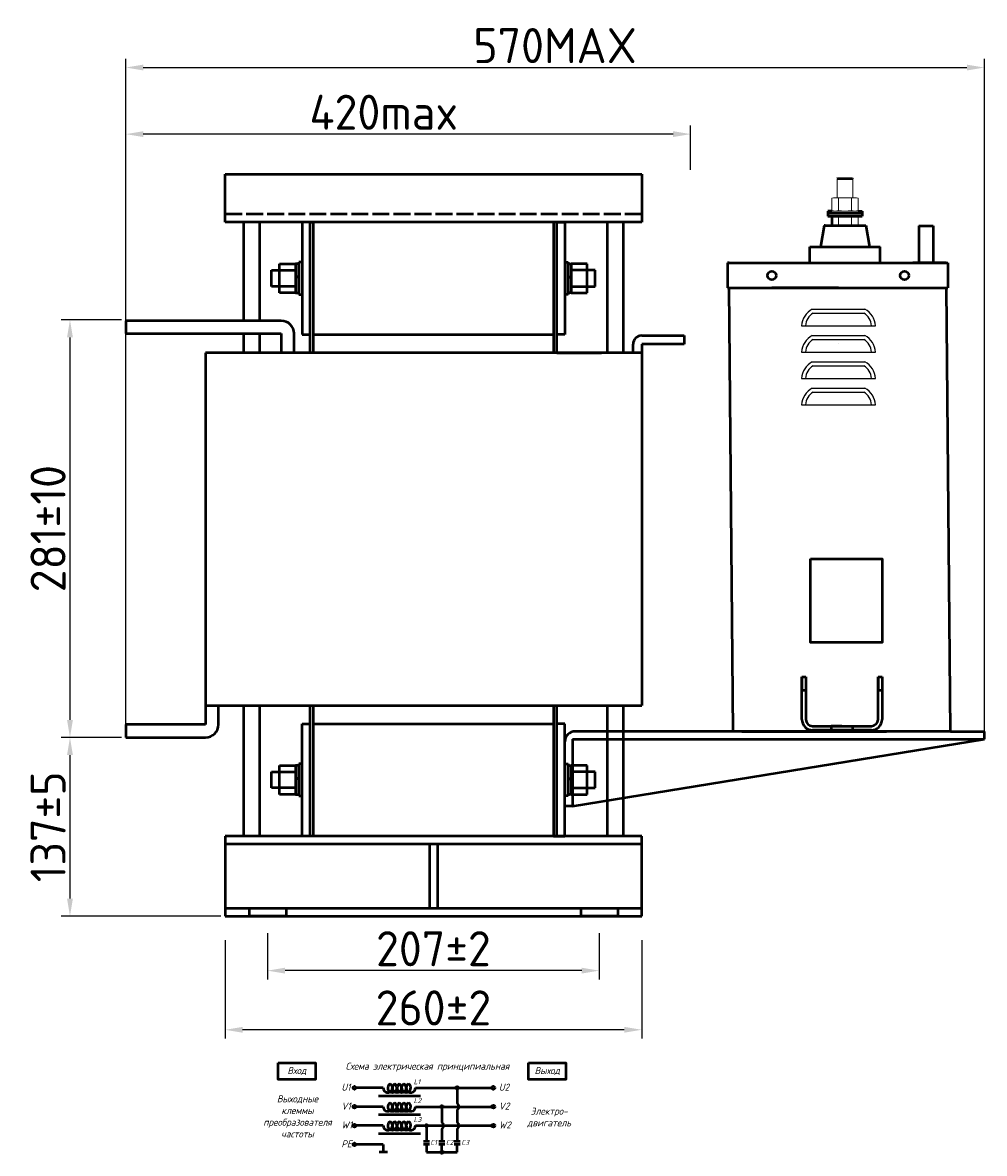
# Model space of a CAD drawing. Header units: millimetres. Extents: x -741 to 1059, y -53 to 1033.
# Tile 2 of 3: x 15 to 701, y 220 to 1026. Entities that reach past the tile are written whole.
import ezdxf

# ---------------------------------------------------------------- set-up
doc = ezdxf.new("R2010")
doc.units = ezdxf.units.MM
doc.linetypes.add('ACAD_ISO02W100', pattern=[15, 12, -3])
doc.layers.get('0').update_dxf_attribs({"lineweight": 50})
doc.styles.add('GOST-2.304_Type-B', font='GOST Common.ttf')
doc.styles.add('GOST-2.304_Type-B_italic', font='GOST Common Italic.ttf')
doc.dimstyles.new('ISO-25', dxfattribs={"dimtxt": 5, "dimasz": 2.5, "dimexe": 1.25, "dimexo": 0.625, "dimtad": 1, "dimtoh": 1, "dimdec": 0, "dimtxsty": 'GOST-2.304_Type-B', "dimcen": 2.5, "dimadec": 0, "dimazin": 0, "dimtfac": 1, "dimtdec": 0, "dimtmove": 0, "dimatfit": 3, "dimfxl": 1, "dimarcsym": 0})

# ---------------------------------------------------------------- blocks, each defined once
blk = doc.blocks.new('Схема')
for points in [[(126.85, -17.74, 1), (128.61, -17.74, 1)], [(115.97, -31.21, 1), (117.72, -31.21, 1)], [(105.05, -44.68, 1), (106.8, -44.68, 1)], [(115.97, -63.61, 1), (117.72, -63.61, 1)]]:
    blk.add_hatch(color=0).paths.add_polyline_path(points)
for p, q in [((74.98, -17.74), (55.53, -17.74)), ((71.66, -23.35), (101.59, -23.35)), ((97.97, -17.74), (128.61, -17.74)), ((127.73, -17.74), (152.48, -17.74)), ((127.73, -17.74), (127.73, -28.73)), ((74.98, -31.21), (55.53, -31.21)), ((97.97, -31.21), (130.42, -31.21)), ((116.85, -31.21), (116.85, -42.2)), ((130.42, -31.21), (152.48, -31.21)), ((71.66, -36.81), (101.59, -36.81)), ((127.73, -33.69), (127.73, -42.2)), ((74.98, -44.68), (55.53, -44.68)), ((97.97, -44.68), (136.56, -44.68)), ((105.93, -44.68), (105.93, -55.73)), ((116.85, -47.16), (116.85, -55.73)), ((127.73, -47.16), (127.73, -55.73)), ((136.56, -44.68), (152.48, -44.68)), ((71.66, -50.28), (101.59, -50.28)), ((103.73, -55.73), (108.12, -55.73)), ((114.65, -55.73), (119.04, -55.73)), ((125.53, -55.73), (129.93, -55.73)), ((74.98, -58.14), (55.53, -58.14)), ((77.95, -63.61), (72.01, -63.61)), ((74.98, -58.14), (74.98, -63.61)), ((103.73, -57.8), (108.12, -57.8)), ((105.93, -57.8), (105.93, -63.61)), ((105.93, -63.61), (120.07, -63.61)), ((114.65, -57.8), (119.04, -57.8)), ((116.85, -63.61), (116.85, -57.8)), ((116.85, -63.61), (127.73, -63.61)), ((125.53, -57.8), (129.93, -57.8)), ((127.73, -63.61), (127.73, -57.8))]:
    blk.add_line(p, q)
for points in [[(0, 0), (26.76, 0), (26.76, -11.69), (0, -11.69)], [(178.58, 0), (205.34, 0), (205.34, -11.69), (178.58, -11.69)]]:
    blk.add_lwpolyline(points, close=True)
for centre in [(54.46, -17.74), (153.56, -17.74), (54.46, -31.21), (153.56, -31.21), (54.46, -44.68), (153.56, -44.68), (54.46, -58.14)]:
    blk.add_circle(centre, 1.08)
at = {"color": 0}
for centre in [(127.73, -17.74), (116.85, -31.21), (105.93, -44.68), (116.85, -63.61)]:
    blk.add_circle(centre, 0.876, dxfattribs=at)
for centre, radius, start, end in [((78.26, -17.74), 3.28, 180, 60), ((81.54, -17.74), 3.28, 120, 60), ((84.83, -17.74), 3.28, 120, 60), ((88.11, -17.74), 3.28, 120, 60), ((91.4, -17.74), 3.28, 120, 60), ((94.68, -17.74), 3.28, 120, 0), ((78.26, -31.21), 3.28, 180, 60), ((81.54, -31.21), 3.28, 120, 60), ((84.83, -31.21), 3.28, 120, 60), ((88.11, -31.21), 3.28, 120, 60), ((91.4, -31.21), 3.28, 120, 60), ((94.68, -31.21), 3.28, 120, 0), ((125.73, -31.21), 3.19, 308.94144, 51.05856), ((78.26, -44.68), 3.28, 180, 60), ((81.54, -44.68), 3.28, 120, 60), ((84.83, -44.68), 3.28, 120, 60), ((88.11, -44.68), 3.28, 120, 60), ((91.4, -44.68), 3.28, 120, 60), ((94.68, -44.68), 3.28, 120, 0), ((114.84, -44.68), 3.19, 308.94144, 51.05856), ((125.73, -44.68), 3.19, 308.94144, 51.05856)]:
    blk.add_arc(centre, radius, start, end)
at = {"style": 'GOST-2.304_Type-B_italic'}
for s, insert, char_height, width, attachment_point in [('Схема электрическая принципиальная', (106.53, -2.96), 5, 143.4834, 5), ('Вход', (13.38, -5.84), 5, 26.7633, 5), ('Выход', (191.96, -5.84), 5, 26.7633, 5), ('U1', (45.18, -14.79), 5, 144.0546, 1), ('L1', (96.71, -11.66), 3.5, 76.8291, 1), ('U2', (157.44, -14.79), 5, 144.0546, 1), ('Выходные\\Pклеммы\\Pпреобразователя\\Pчастоты', (13.88, -38.1), 5, 26.7633, 5), ('V1', (45.18, -28.26), 5, 144.0546, 1), ('L2', (96.71, -25.13), 3.5, 76.8291, 1), ('V2', (157.44, -28.26), 5, 144.0546, 1), ('Электро-\\Pдвигатель', (193.3, -38.93), 5, 17.1809, 5), ('L3', (96.71, -38.59), 3.5, 76.8291, 1), ('W1', (45.18, -41.72), 5, 144.0546, 1), ('W2', (157.44, -41.72), 5, 144.0546, 1), ('PE', (45.18, -55.19), 5, 144.0546, 1), ('C1', (108.57, -54.89), 3.5, 76.8291, 1), ('C2', (119.64, -54.89), 3.5, 76.8291, 1), ('C3', (130.7, -54.89), 3.5, 76.8291, 1)]:
    blk.add_mtext(s, dxfattribs=dict(at, insert=insert, char_height=char_height, width=width, attachment_point=attachment_point))
blk = doc.blocks.new('*D44')
at = {"color": 0, "lineweight": -2, "transparency": 16777216}
for p, q in [((159.75, 371.83), (159.75, 301.68)), ((456.83, 371.83), (456.83, 301.68)), ((444.33, 307.93), (172.25, 307.93))]:
    blk.add_line(p, q, dxfattribs=at)
at = {"color": 0, "transparency": 16777216}
for points in [[(172.25, 310.01), (172.25, 305.85), (159.75, 307.93)], [(444.33, 310.01), (444.33, 305.85), (456.83, 307.93)]]:
    blk.add_solid(points, dxfattribs=at)
at = {"layer": 'Defpoints', "color": 0, "transparency": 16777216}
for p in [(159.75, 374.96), (456.83, 374.96), (159.75, 307.93)]:
    blk.add_point(p, dxfattribs=at)
at = {"color": 0, "transparency": 16777216, "insert": (308.29, 323.55), "char_height": 25, "attachment_point": 5, "style": 'GOST-2.304_Type-B'}
blk.add_mtext('260%%P2', dxfattribs=at)
blk = doc.blocks.new('*D48')
at = {"color": 0, "lineweight": -2, "transparency": 16777216}
for p, q in [((88.9, 816.56), (88.9, 952.77)), ((491.72, 921.11), (491.72, 952.77)), ((479.22, 946.52), (101.4, 946.52))]:
    blk.add_line(p, q, dxfattribs=at)
at = {"color": 0, "transparency": 16777216}
for points in [[(101.4, 948.6), (101.4, 944.43), (88.9, 946.52)], [(479.22, 948.6), (479.22, 944.43), (491.72, 946.52)]]:
    blk.add_solid(points, dxfattribs=at)
at = {"layer": 'Defpoints', "color": 0, "transparency": 16777216}
for p in [(88.9, 946.52), (491.72, 917.98), (88.9, 813.43)]:
    blk.add_point(p, dxfattribs=at)
at = {"color": 0, "transparency": 16777216, "insert": (272.87, 962.14), "char_height": 25, "attachment_point": 5, "style": 'GOST-2.304_Type-B'}
blk.add_mtext('420max', dxfattribs=at)
blk = doc.blocks.new('*D45')
at = {"color": 0, "lineweight": -2, "transparency": 16777216}
for p, q in [((190.03, 376.88), (190.03, 343.86)), ((426.55, 376.88), (426.55, 343.86)), ((414.05, 350.11), (202.53, 350.11))]:
    blk.add_line(p, q, dxfattribs=at)
at = {"color": 0, "transparency": 16777216}
for points in [[(202.53, 352.2), (202.53, 348.03), (190.03, 350.11)], [(414.05, 352.2), (414.05, 348.03), (426.55, 350.11)]]:
    blk.add_solid(points, dxfattribs=at)
at = {"layer": 'Defpoints', "color": 0, "transparency": 16777216}
for p in [(190.03, 380.01), (426.55, 380.01), (190.03, 350.11)]:
    blk.add_point(p, dxfattribs=at)
at = {"color": 0, "transparency": 16777216, "insert": (308.29, 365.74), "char_height": 25, "attachment_point": 5, "style": 'GOST-2.304_Type-B'}
blk.add_mtext('207%%P2', dxfattribs=at)
blk = doc.blocks.new('*D47')
at = {"color": 0, "lineweight": -2, "transparency": 16777216}
for p, q in [((85.78, 814.09), (42.86, 814.09)), ((49.11, 801.59), (49.11, 528.84)), ((85.78, 516.34), (42.86, 516.34))]:
    blk.add_line(p, q, dxfattribs=at)
at = {"color": 0, "transparency": 16777216}
for points in [[(47.03, 801.59), (51.19, 801.59), (49.11, 814.09)], [(47.03, 528.84), (51.19, 528.84), (49.11, 516.34)]]:
    blk.add_solid(points, dxfattribs=at)
at = {"layer": 'Defpoints', "color": 0, "transparency": 16777216}
for p in [(88.9, 814.09), (49.11, 516.34), (88.9, 516.34)]:
    blk.add_point(p, dxfattribs=at)
at = {"color": 0, "transparency": 16777216, "insert": (33.49, 665.22), "char_height": 25, "attachment_point": 5, "rotation": 90, "style": 'GOST-2.304_Type-B'}
blk.add_mtext('281%%P10', dxfattribs=at)
blk = doc.blocks.new('*D46')
at = {"color": 0, "lineweight": -2, "transparency": 16777216}
for p, q in [((85.12, 516.34), (42.86, 516.34)), ((49.11, 503.84), (49.11, 401.44)), ((156.62, 388.94), (42.86, 388.94))]:
    blk.add_line(p, q, dxfattribs=at)
at = {"color": 0, "transparency": 16777216}
for points in [[(47.03, 503.84), (51.19, 503.84), (49.11, 516.34)], [(47.03, 401.44), (51.19, 401.44), (49.11, 388.94)]]:
    blk.add_solid(points, dxfattribs=at)
at = {"layer": 'Defpoints', "color": 0, "transparency": 16777216}
for p in [(88.24, 516.34), (49.11, 388.94), (159.75, 388.94)]:
    blk.add_point(p, dxfattribs=at)
at = {"color": 0, "transparency": 16777216, "insert": (33.49, 452.64), "char_height": 25, "attachment_point": 5, "rotation": 90, "style": 'GOST-2.304_Type-B'}
blk.add_mtext('137%%P5', dxfattribs=at)
blk = doc.blocks.new('*D49')
at = {"color": 0, "lineweight": -2, "transparency": 16777216}
for p, q in [((88.9, 519.47), (88.9, 1000.24)), ((701.21, 518.28), (701.21, 1000.24)), ((101.4, 993.99), (688.71, 993.99))]:
    blk.add_line(p, q, dxfattribs=at)
at = {"color": 0, "transparency": 16777216}
for points in [[(101.4, 996.08), (101.4, 991.91), (88.9, 993.99)], [(688.71, 996.08), (688.71, 991.91), (701.21, 993.99)]]:
    blk.add_solid(points, dxfattribs=at)
at = {"layer": 'Defpoints', "color": 0, "transparency": 16777216}
for p in [(701.21, 993.99), (88.9, 516.34), (701.21, 515.16)]:
    blk.add_point(p, dxfattribs=at)
at = {"color": 0, "transparency": 16777216, "insert": (395.06, 1009.62), "char_height": 25, "attachment_point": 5, "style": 'GOST-2.304_Type-B'}
blk.add_mtext('570MAX', dxfattribs=at)

msp = doc.modelspace()

# ---------------------------------------------------------------- linework, layer by layer
for p, q in [((159.75, 883.7), (159.75, 917.98)), ((159.75, 917.98), (456.83, 917.98)), ((456.83, 917.98), (456.83, 883.7)), ((596.44, 914.82), (596.15, 914.53)), ((596.44, 914.82), (607.09, 914.82)), ((607.09, 914.82), (607.38, 914.53)), ((592.4, 891.68), (589.58, 891.68)), ((589.58, 891.68), (589.58, 889.93)), ((613.95, 889.93), (589.58, 889.93)), ((589.58, 889.86), (589.58, 888.1)), ((589.58, 888.1), (613.95, 888.1)), ((592.4, 887.87), (592.4, 881.37)), ((611.13, 891.68), (613.95, 891.68)), ((613.95, 891.68), (613.95, 889.93)), ((613.95, 889.86), (613.95, 888.1)), ((456.83, 883.7), (159.75, 883.7)), ((172.89, 883.7), (172.89, 813.43)), ((184.31, 883.7), (184.31, 813.43)), ((214.59, 883.7), (214.59, 803.72)), ((220.31, 883.7), (214.59, 883.7)), ((220.31, 803.72), (220.31, 883.7)), ((220.31, 883.7), (222.59, 883.7)), ((220.31, 790.58), (220.31, 883.7)), ((393.99, 883.7), (222.59, 883.7)), ((222.59, 883.7), (222.59, 803.72)), ((222.59, 883.7), (222.59, 790.58)), ((396.27, 883.7), (393.99, 883.7)), ((393.99, 883.7), (393.99, 790.58)), ((396.27, 803.72), (396.27, 883.7)), ((396.27, 883.7), (401.99, 883.7)), ((396.27, 790.58), (396.27, 883.7)), ((401.99, 883.7), (401.99, 803.72)), ((432.27, 883.7), (432.27, 790.58)), ((456.83, 883.7), (437.98, 883.7)), ((443.69, 883.7), (443.69, 790.58)), ((586.91, 881.37), (584.24, 866.13)), ((587.67, 881.37), (586.91, 881.37)), ((587.67, 881.37), (615.86, 881.37)), ((615.86, 881.37), (616.62, 881.37)), ((616.62, 881.37), (619.29, 866.13)), ((654.37, 881.05), (654.37, 854.7)), ((654.37, 881.05), (664.66, 881.05)), ((664.66, 881.05), (664.66, 854.7)), ((576.62, 854.7), (576.62, 866.13)), ((576.62, 866.13), (626.91, 866.13)), ((626.91, 854.7), (626.91, 866.13)), ((214.59, 855.14), (212.31, 855.14)), ((212.31, 855.14), (212.31, 832.28)), ((401.99, 855.14), (404.27, 855.14)), ((404.27, 855.14), (404.27, 832.28)), ((519.26, 854.7), (518.07, 854.7)), ((518.07, 854.7), (518.07, 836.84)), ((518.07, 854.7), (541.88, 854.7)), ((519.26, 854.7), (674.04, 854.7)), ((569.16, 854.7), (624.13, 854.7)), ((570.93, 854.7), (622.37, 854.7)), ((576.62, 854.7), (626.91, 854.7)), ((640.94, 854.7), (659.51, 854.7)), ((674.04, 854.7), (650.23, 854.7)), ((654.37, 854.7), (664.66, 854.7)), ((674.04, 854.7), (675.23, 854.7)), ((675.23, 854.7), (675.23, 836.84)), ((192.88, 838), (192.88, 849.42)), ((192.88, 849.42), (198.6, 849.42)), ((198.6, 833.43), (198.6, 853.99)), ((198.6, 853.99), (210.02, 853.99)), ((198.6, 849.42), (210.02, 849.42)), ((210.02, 853.99), (210.02, 833.43)), ((212.31, 853.99), (210.02, 853.99)), ((212.31, 833.43), (212.31, 853.99)), ((404.27, 833.43), (404.27, 853.99)), ((404.27, 853.99), (406.56, 853.99)), ((417.98, 853.99), (406.56, 853.99)), ((406.56, 853.99), (406.56, 833.43)), ((417.98, 849.42), (406.56, 849.42)), ((417.98, 833.43), (417.98, 853.99)), ((423.7, 849.42), (417.98, 849.42)), ((423.7, 838), (423.7, 849.42)), ((212.31, 843.71), (210.02, 845.4)), ((404.27, 843.71), (406.56, 845.4)), ((198.6, 838), (192.88, 838)), ((210.02, 838), (198.6, 838)), ((210.02, 833.43), (198.6, 833.43)), ((210.02, 833.43), (212.31, 833.43)), ((212.31, 832.28), (214.59, 832.28)), ((404.27, 832.28), (401.99, 832.28)), ((406.56, 833.43), (404.27, 833.43)), ((406.56, 838), (417.98, 838)), ((406.56, 833.43), (417.98, 833.43)), ((417.98, 838), (423.7, 838)), ((518.07, 836.84), (519.26, 836.84)), ((518.66, 836.84), (675.23, 836.84)), ((519.26, 836.84), (675.23, 836.84)), ((522.15, 520.65), (519.26, 836.84)), ((597.24, 836.84), (549.62, 836.84)), ((677.06, 520.65), (674.17, 836.84)), ((199.74, 813.43), (88.9, 813.43)), ((88.9, 813.43), (88.9, 804.29)), ((88.9, 804.29), (199.74, 804.29)), ((172.89, 804.29), (172.89, 790.58)), ((184.31, 804.29), (184.31, 790.58)), ((199.74, 804.29), (199.74, 790.58)), ((208.88, 790.58), (208.88, 804.29)), ((214.59, 803.72), (220.31, 803.72)), ((222.59, 803.72), (393.99, 803.72)), ((401.99, 803.72), (396.27, 803.72)), ((456.83, 802.92), (487.14, 802.92)), ((487.14, 802.92), (487.14, 796.75)), ((456.83, 790.58), (145.8, 790.58)), ((145.8, 790.58), (145.8, 539.2)), ((220.31, 790.58), (208.88, 790.58)), ((396.27, 790.58), (428.27, 790.58)), ((450.66, 790.58), (450.66, 796.75)), ((456.83, 796.75), (456.83, 790.58)), ((487.14, 796.75), (456.83, 796.75)), ((456.83, 790.58), (456.83, 539.2)), ((145.8, 539.2), (456.83, 539.2)), ((145.8, 539.2), (145.8, 525.48)), ((154.94, 525.48), (154.94, 539.2)), ((172.89, 539.2), (172.89, 446.07)), ((184.31, 539.2), (184.31, 446.07)), ((220.31, 446.07), (220.31, 539.2)), ((222.59, 539.2), (222.59, 446.07)), ((393.99, 539.2), (393.99, 446.07)), ((396.27, 446.07), (396.27, 539.2)), ((432.27, 539.2), (432.27, 446.07)), ((443.69, 539.2), (443.69, 446.07)), ((145.8, 525.48), (88.9, 525.48)), ((88.9, 525.48), (88.9, 516.34)), ((214.59, 446.07), (214.59, 526.06)), ((214.59, 526.06), (220.31, 526.06)), ((222.59, 526.06), (393.99, 526.06)), ((401.99, 526.06), (396.27, 526.06)), ((401.99, 446.07), (401.99, 526.06)), ((88.9, 516.34), (145.8, 516.34)), ((599.81, 520.65), (409.34, 520.65)), ((677.06, 520.65), (522.15, 520.65)), ((528.18, 520.65), (631.33, 520.65)), ((528.18, 520.65), (631.33, 520.65)), ((677.06, 520.65), (700.99, 520.65)), ((700.99, 520.65), (700.99, 515.16)), ((407.47, 515.16), (701.21, 515.16)), ((407.47, 467.37), (701.21, 515.16)), ((198.6, 475.78), (198.6, 496.35)), ((198.6, 496.35), (210.02, 496.35)), ((210.02, 496.35), (210.02, 475.78)), ((212.31, 496.35), (210.02, 496.35)), ((214.59, 497.49), (212.31, 497.49)), ((212.31, 497.49), (212.31, 474.64)), ((212.31, 475.78), (212.31, 496.35)), ((401.99, 497.49), (404.27, 497.49)), ((404.27, 497.49), (404.27, 474.64)), ((404.27, 475.78), (404.27, 496.35)), ((404.27, 496.35), (406.56, 496.35)), ((417.98, 496.35), (406.56, 496.35)), ((406.56, 496.35), (406.56, 475.78)), ((417.98, 475.78), (417.98, 496.35)), ((192.88, 480.35), (192.88, 491.78)), ((192.88, 491.78), (198.6, 491.78)), ((198.6, 491.78), (210.02, 491.78)), ((212.31, 486.06), (210.02, 487.75)), ((404.27, 486.06), (406.56, 487.75)), ((417.98, 491.78), (406.56, 491.78)), ((423.7, 491.78), (417.98, 491.78)), ((423.7, 480.35), (423.7, 491.78)), ((198.6, 480.35), (192.88, 480.35)), ((210.02, 480.35), (198.6, 480.35)), ((210.02, 475.78), (198.6, 475.78)), ((210.02, 475.78), (212.31, 475.78)), ((406.56, 475.78), (404.27, 475.78)), ((406.56, 480.35), (417.98, 480.35)), ((406.56, 475.78), (417.98, 475.78)), ((417.98, 480.35), (423.7, 480.35)), ((212.31, 474.64), (214.59, 474.64)), ((404.27, 474.64), (401.99, 474.64)), ((456.83, 446.07), (159.75, 446.07)), ((159.75, 446.07), (159.75, 388.94)), ((220.31, 446.07), (214.59, 446.07)), ((222.59, 446.07), (220.31, 446.07)), ((393.99, 446.07), (222.59, 446.07)), ((393.99, 446.07), (396.27, 446.07)), ((396.27, 446.07), (401.99, 446.07)), ((443.69, 446.07), (432.27, 446.07)), ((456.83, 388.94), (456.83, 446.07)), ((456.83, 440.36), (159.75, 440.36)), ((305.43, 440.36), (305.43, 394.65)), ((311.15, 440.36), (311.15, 394.65)), ((159.75, 394.65), (456.83, 394.65)), ((159.75, 388.94), (456.83, 388.94)), ((176.89, 394.65), (176.89, 388.94)), ((203.17, 388.94), (176.89, 388.94)), ((203.17, 394.65), (203.17, 388.94)), ((413.41, 394.65), (413.41, 388.94)), ((439.69, 388.94), (413.41, 388.94)), ((439.69, 388.94), (413.41, 388.94)), ((439.69, 394.65), (439.69, 388.94))]:
    msp.add_line(p, q)
at = {"lineweight": 15}
for p, q in [((596.15, 914.53), (601.76, 914.53)), ((596.15, 901.1), (596.16, 914.53)), ((607.38, 914.53), (601.76, 914.53)), ((607.38, 901.1), (607.37, 914.53)), ((592.4, 891.68), (592.4, 900.87)), ((608.79, 901.1), (594.74, 901.1)), ((597.08, 891.91), (597.08, 900.87)), ((601.76, 901.1), (607.33, 901.1)), ((601.76, 901.1), (609.26, 901.1)), ((601.76, 901.1), (607.38, 901.1)), ((601.76, 901.1), (607.38, 901.1)), ((606.45, 891.91), (606.45, 900.87)), ((611.13, 891.68), (611.13, 900.87)), ((611.13, 891.68), (611.13, 900.87)), ((611.13, 891.68), (611.13, 896.36)), ((589.58, 891.68), (613.95, 891.68)), ((589.58, 889.86), (613.95, 889.86)), ((601.76, 891.68), (592.4, 891.68)), ((597.08, 891.68), (592.4, 891.68)), ((601.76, 891.68), (597.08, 891.68)), ((597.08, 881.37), (597.08, 887.87)), ((601.76, 891.68), (611.13, 891.68)), ((601.76, 891.68), (606.45, 891.68)), ((611.13, 891.68), (606.45, 891.68)), ((606.45, 881.37), (606.45, 887.87)), ((611.13, 891.68), (611.13, 894.49)), ((611.13, 891.68), (611.13, 892.62)), ((611.13, 891.68), (611.13, 892.15)), ((611.13, 891.68), (611.13, 891.91)), ((611.13, 881.37), (611.13, 887.87)), ((611.13, 881.37), (611.13, 887.87))]:
    msp.add_line(p, q, dxfattribs=at)
at = {"linetype": 'ACAD_ISO02W100'}
msp.add_line((456.83, 889.42), (159.75, 889.42), dxfattribs=at)
at = {"lineweight": 25}
for p, q in [((578.43, 821.69), (615.99, 821.69)), ((579.17, 818.88), (615.25, 818.88)), ((570.86, 809.91), (623.56, 809.91)), ((578.43, 802.9), (615.99, 802.9)), ((579.17, 800.1), (615.25, 800.1)), ((570.86, 791.13), (623.56, 791.13)), ((597.21, 797.49), (597.21, 797.49)), ((578.43, 784.12), (615.99, 784.12)), ((579.17, 781.32), (615.25, 781.32)), ((570.86, 772.35), (623.56, 772.35)), ((578.43, 765.34), (615.99, 765.34)), ((579.17, 762.53), (615.25, 762.53)), ((570.86, 753.56), (623.56, 753.56))]:
    msp.add_line(p, q, dxfattribs=at)
at = {"color": 0}
for p, q in [((571.07, 529.17), (571.07, 559.65)), ((571.07, 559.65), (571.07, 550.13)), ((571.07, 559.65), (573.93, 559.65)), ((573.93, 559.65), (573.93, 529.17)), ((625.36, 529.17), (625.36, 559.65)), ((625.36, 559.65), (625.36, 550.13)), ((625.36, 559.65), (625.36, 550.13)), ((625.36, 559.65), (628.22, 559.65)), ((628.22, 559.65), (628.22, 529.17)), ((571.07, 550.13), (573.93, 550.13)), ((625.36, 550.13), (628.22, 550.13)), ((578.69, 524.41), (620.6, 524.41)), ((599.65, 524.41), (592.03, 524.41)), ((599.65, 524.41), (592.03, 524.41)), ((599.65, 524.41), (607.26, 524.41)), ((620.6, 521.55), (578.69, 521.55))]:
    msp.add_line(p, q, dxfattribs=at)
at = {"color": 0, "linetype": 'ACAD_ISO02W100', "ltscale": 0.09}
for p, q in [((592.03, 524.41), (592.03, 521.55)), ((607.26, 524.41), (607.26, 521.55))]:
    msp.add_line(p, q, dxfattribs=at)
msp.add_lwpolyline([(577.17, 643.8), (628.26, 643.8), (628.26, 584.14), (577.17, 584.14)], close=True)
msp.add_lwpolyline([(407.47, 515.16), (407.47, 467.37), (401.99, 467.37), (401.99, 526.06)])
for centre in [(549.62, 845.77), (644.27, 845.77)]:
    msp.add_circle(centre, 3.1)
at = {"lineweight": 15}
for centre, radius, start, end in [((594.74, 889.28), 11.82, 78.57881, 101.42119), ((601.76, 854.17), 46.93, 84.27519, 95.72481), ((608.79, 889.28), 11.82, 78.57881, 101.42119), ((594.74, 903.5), 11.82, 258.57881, 281.42119), ((594.74, 876.28), 11.82, 78.57881, 101.42119), ((601.76, 938.61), 46.93, 264.27519, 275.72481), ((601.76, 841.17), 46.93, 84.27519, 95.72481), ((608.79, 903.5), 11.82, 258.57881, 281.42119), ((608.79, 876.28), 11.82, 78.57881, 101.42119)]:
    msp.add_arc(centre, radius, start, end, dxfattribs=at)
at = {"lineweight": 25}
for centre, radius, start, end in [((585.2, 809.01), 14.37, 118.12466, 176.40489), ((585.2, 809.01), 11.57, 121.42622, 175.53214), ((609.22, 809.01), 11.57, 4.46786, 58.57378), ((609.22, 809.01), 14.37, 3.59511, 61.87534), ((585.2, 790.23), 14.37, 118.12466, 176.40489), ((585.2, 790.23), 11.57, 121.42622, 175.53214), ((609.22, 790.23), 11.57, 4.46786, 58.57378), ((609.22, 790.23), 14.37, 3.59511, 61.87534), ((585.2, 771.45), 14.37, 118.12466, 176.40489), ((609.22, 771.45), 14.37, 3.59511, 61.87534), ((585.2, 771.45), 11.57, 121.42622, 175.53214), ((609.22, 771.45), 11.57, 4.46786, 58.57378), ((585.2, 752.66), 14.37, 118.12466, 176.40489), ((585.2, 752.66), 11.57, 121.42622, 175.53214), ((609.22, 752.66), 11.57, 4.46786, 58.57378), ((609.22, 752.66), 14.37, 3.59511, 61.87534)]:
    msp.add_arc(centre, radius, start, end, dxfattribs=at)
for centre, radius, start, end in [((199.74, 804.29), 9.14, 0, 90), ((456.83, 796.75), 6.17, 90, 180), ((145.8, 525.48), 9.14, 270, 0), ((409.34, 513.3), 7.35, 90, 180)]:
    msp.add_arc(centre, radius, start, end)
at = {"color": 0}
for centre, radius, start, end in [((578.69, 529.17), 7.62, 180, 270), ((578.69, 529.17), 4.76, 180, 270), ((620.6, 529.17), 4.76, 270, 0), ((620.6, 529.17), 7.62, 270, 0)]:
    msp.add_arc(centre, radius, start, end, dxfattribs=at)

# ---------------------------------------------------------------- block references
msp.add_blockref('Схема', (197.49, 284.3))

# ---------------------------------------------------------------- dimensions: what is measured, and where the dimension line sits
dim = msp.add_linear_dim(base=(701.21, 993.99), p1=(88.9, 516.34), p2=(701.21, 515.16), text='570MAX', dimstyle='ISO-25')
dim.commit()
dim.dimension.update_dxf_attribs({"geometry": '*D49', "text_midpoint": (395.06, 1009.62)})
for base, p1, p2, text, picture, middle in [((88.9, 946.52), (491.72, 917.98), (88.9, 813.43), '420max', '*D48', (272.87, 946.52)), ((159.75, 307.93), (456.83, 374.96), (159.75, 374.96), '260%%P2', '*D44', (308.29, 307.93))]:
    dim = msp.add_linear_dim(base=base, p1=p1, p2=p2, angle=180, text=text, dimstyle='ISO-25')
    dim.commit()
    dim.dimension.update_dxf_attribs({"geometry": picture, "text_midpoint": middle, "dimtype": 160})
for base, p1, p2, angle, text, picture, middle in [((49.11, 516.34), (88.9, 814.09), (88.9, 516.34), 90, '281%%P10', '*D47', (33.49, 665.22)), ((49.11, 388.94), (88.24, 516.34), (159.75, 388.94), 90, '137%%P5', '*D46', (33.49, 452.64)), ((190.03, 350.11), (426.55, 380.01), (190.03, 380.01), 180, '207%%P2', '*D45', (308.29, 365.74))]:
    dim = msp.add_linear_dim(base=base, p1=p1, p2=p2, angle=angle, text=text, dimstyle='ISO-25')
    dim.commit()
    dim.dimension.update_dxf_attribs({"geometry": picture, "text_midpoint": middle})

doc.saveas('drawing.dxf')
